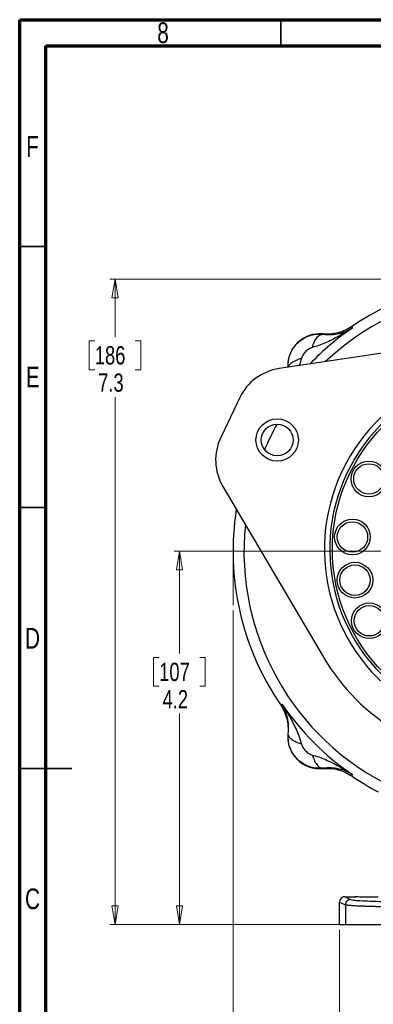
# Model space of a CAD drawing. Header units: inches. Extents: x 0.6 to 16.3, y 0.2 to 11.5.
# Tile 2 of 19: x 0.6 to 3.3, y 4.1 to 11.5. Entities that reach past the tile are written whole.
import ezdxf

# ---------------------------------------------------------------- set-up
doc = ezdxf.new("R2010")
doc.units = ezdxf.units.IN
doc.header["$MEASUREMENT"] = 0
doc.linetypes.add('CENTERX2', pattern=[0.8, 0.5, -0.1, 0.1, -0.1])
doc.styles.add('SLDTEXTSTYLE0', font='TXT', dxfattribs={"width": 0.75})
doc.dimstyles.new('SLDDIMSTYLE0', dxfattribs={"dimtxt": 0.137795, "dimasz": 0.14, "dimexe": 0, "dimexo": 0.0625, "dimgap": 0.034449, "dimtad": 0, "dimtih": 1, "dimtoh": 1, "dimdec": 1, "dimlfac": 1.5, "dimrnd": 1e-09, "dimzin": 12, "dimdsep": 46, "dimtxsty": 'SLDTEXTSTYLE0', "dimblk1": 'CLOSED', "dimblk2": 'CLOSED', "dimsah": 1, "dimcen": 0.09, "dimadec": 0, "dimazin": 3, "dimtfac": 1, "dimtdec": 1, "dimtofl": 0, "dimtmove": 0, "dimatfit": 3, "dimldrblk": 'CLOSED', "dimfxl": 0, "dimfrac": 2, "dimtolj": 1, "dimtzin": 12, "dimarcsym": 0})
doc.dimstyles.new('SLDDIMSTYLE1', dxfattribs={"dimtxt": 0.137795, "dimasz": 0.14, "dimexe": 0, "dimexo": 0.0625, "dimgap": 0.034449, "dimtad": 0, "dimdec": 1, "dimlfac": 1.5, "dimrnd": 1e-09, "dimzin": 12, "dimdsep": 46, "dimtxsty": 'SLDTEXTSTYLE0', "dimblk1": 'CLOSED', "dimblk2": 'CLOSED', "dimsah": 1, "dimcen": 0.09, "dimadec": 0, "dimazin": 3, "dimtfac": 1, "dimtdec": 1, "dimtofl": 0, "dimtmove": 0, "dimatfit": 3, "dimldrblk": 'CLOSED', "dimfxl": 0, "dimfrac": 2, "dimtolj": 1, "dimtzin": 12, "dimarcsym": 0})
doc.dimstyles.new('SLDDIMSTYLE3', dxfattribs={"dimtxt": 0.137795, "dimasz": 0.14, "dimexe": 0, "dimexo": 0.0625, "dimgap": 0.034449, "dimtad": 0, "dimtih": 1, "dimtoh": 1, "dimdec": 1, "dimlfac": 1.5, "dimrnd": 1e-09, "dimzin": 12, "dimdsep": 46, "dimtxsty": 'SLDTEXTSTYLE0', "dimblk1": 'CLOSED', "dimblk2": 'CLOSED', "dimsah": 1, "dimcen": 0.09, "dimadec": 0, "dimazin": 3, "dimtfac": 1, "dimtofl": 0, "dimtmove": 0, "dimatfit": 3, "dimldrblk": 'CLOSED', "dimfxl": 0, "dimfrac": 2, "dimtolj": 1, "dimtzin": 12, "dimarcsym": 0})

# ---------------------------------------------------------------- blocks, each defined once
blk = doc.blocks.new('_Closed')
at = {"color": 0, "linetype": 'ByBlock', "lineweight": -2}
for p, q in [((-1, 0.166667), (0, 0)), ((-1, 0.166667), (-1, -0.166667)), ((0, 0), (-1, -0.166667)), ((0, 0), (-1, 0))]:
    blk.add_line(p, q, dxfattribs=at)
blk = doc.blocks.new('_D')
at = {"color": 7, "linetype": 'Continuous', "lineweight": 0}
for p, q in [((3.8435, 9.5384), (1.2704, 9.5384)), ((1.3098, 9.5384), (1.3098, 9.1017)), ((1.1571, 9.0737), (1.1151, 9.0737)), ((1.1151, 9.0737), (1.1151, 8.8549)), ((1.4625, 9.0737), (1.5045, 9.0737)), ((1.5045, 9.0737), (1.5045, 8.8549)), ((1.1151, 8.8549), (1.1571, 8.8549)), ((1.5045, 8.8549), (1.4625, 8.8549)), ((1.3098, 4.6687), (1.3098, 8.6488)), ((3.0076, 4.6687), (1.2704, 4.6687))]:
    blk.add_line(p, q, dxfattribs=at)
at = {"color": 7, "linetype": 'Continuous', "lineweight": 18, "xscale": 0.14, "yscale": 0.14}
for p, rotation in [((1.3098, 9.5384), 90.0000000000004), ((1.3098, 4.6687), 270.0000000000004)]:
    blk.add_blockref('_Closed', p, dxfattribs=dict(at, rotation=rotation))
at = {"color": 7, "linetype": 'Continuous', "lineweight": 18, "char_height": 0.1378, "attachment_point": 1, "style": 'SLDTEXTSTYLE0'}
for s, insert in [('186', (1.1571, 9.0326)), ('7.3', (1.1825, 8.8264))]:
    blk.add_mtext(s, dxfattribs=dict(at, insert=insert))
blk = doc.blocks.new('_D_1')
at = {"color": 7, "linetype": 'Continuous', "lineweight": 0}
for p, q in [((2.1998, 7.039), (2.1998, 3.1911)), ((5.0865, 4.9101), (5.0865, 3.1911)), ((3.3243, 3.429), (3.2823, 3.429)), ((3.2823, 3.429), (3.2823, 3.2102)), ((3.6297, 3.429), (3.6717, 3.429)), ((3.6717, 3.429), (3.6717, 3.2102)), ((2.1998, 3.2305), (3.1615, 3.2305)), ((3.2823, 3.2102), (3.3243, 3.2102)), ((3.6717, 3.2102), (3.6297, 3.2102)), ((5.0865, 3.2305), (3.7926, 3.2305))]:
    blk.add_line(p, q, dxfattribs=at)
at = {"color": 7, "linetype": 'Continuous', "lineweight": 18, "xscale": 0.14, "yscale": 0.14, "rotation": 180.0000000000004}
blk.add_blockref('_Closed', (2.1998, 3.2305), dxfattribs=at)
at = {"color": 7, "linetype": 'Continuous', "lineweight": 18, "xscale": 0.14, "yscale": 0.14}
blk.add_blockref('_Closed', (5.0865, 3.2305), dxfattribs=at)
at = {"color": 7, "linetype": 'Continuous', "lineweight": 18, "char_height": 0.1378, "attachment_point": 1, "style": 'SLDTEXTSTYLE0'}
for s, insert in [('110', (3.3243, 3.3878)), ('4.3', (3.3497, 3.1817))]:
    blk.add_mtext(s, dxfattribs=dict(at, insert=insert))
blk = doc.blocks.new('_D_2')
at = {"color": 7, "linetype": 'Continuous', "lineweight": 0}
for p, q in [((5.0865, 4.9101), (5.0865, 3.8998)), ((3.0031, 4.6293), (3.0031, 3.8998)), ((3.7846, 4.1376), (3.7426, 4.1376)), ((3.7426, 4.1376), (3.7426, 3.9189)), ((3.9882, 4.1376), (4.0302, 4.1376)), ((4.0302, 4.1376), (4.0302, 3.9189)), ((3.0031, 3.9392), (3.6217, 3.9392)), ((5.0865, 3.9392), (4.151, 3.9392)), ((3.7426, 3.9189), (3.7846, 3.9189)), ((4.0302, 3.9189), (3.9882, 3.9189))]:
    blk.add_line(p, q, dxfattribs=at)
at = {"color": 7, "linetype": 'Continuous', "lineweight": 18, "xscale": 0.14, "yscale": 0.14, "rotation": 180.0000000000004}
blk.add_blockref('_Closed', (3.0031, 3.9392, -0.0958), dxfattribs=at)
at = {"color": 7, "linetype": 'Continuous', "lineweight": 18, "xscale": 0.14, "yscale": 0.14}
blk.add_blockref('_Closed', (5.0865, 3.9392, -0.0958), dxfattribs=at)
at = {"color": 7, "linetype": 'Continuous', "lineweight": 18, "char_height": 0.1378, "attachment_point": 1, "style": 'SLDTEXTSTYLE0'}
for s, insert in [('79', (3.7846, 4.0965)), ('3.1', (3.7591, 3.8903))]:
    blk.add_mtext(s, dxfattribs=dict(at, insert=insert))
blk = doc.blocks.new('_D_6')
at = {"color": 7, "linetype": 'Continuous', "lineweight": 0}
for p, q in [((3.7108, 7.4851), (1.756, 7.4851)), ((1.7954, 7.4851), (1.7954, 6.7126)), ((1.6427, 6.6846), (1.6007, 6.6846)), ((1.6007, 6.6846), (1.6007, 6.4659)), ((1.9481, 6.6846), (1.9901, 6.6846)), ((1.9901, 6.6846), (1.9901, 6.4659)), ((1.6007, 6.4659), (1.6427, 6.4659)), ((1.9901, 6.4659), (1.9481, 6.4659)), ((1.7954, 4.6687), (1.7954, 6.2597)), ((3.0076, 4.6687), (1.756, 4.6687))]:
    blk.add_line(p, q, dxfattribs=at)
at = {"color": 7, "linetype": 'Continuous', "lineweight": 18, "xscale": 0.14, "yscale": 0.14}
for p, rotation in [((1.7954, 7.4851, -0.0958), 90.0000000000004), ((1.7954, 4.6687, -0.0958), 270.0000000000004)]:
    blk.add_blockref('_Closed', p, dxfattribs=dict(at, rotation=rotation))
at = {"color": 7, "linetype": 'Continuous', "lineweight": 18, "char_height": 0.1378, "attachment_point": 1, "style": 'SLDTEXTSTYLE0'}
for s, insert in [('107', (1.6427, 6.6435)), ('4.2', (1.6681, 6.4374))]:
    blk.add_mtext(s, dxfattribs=dict(at, insert=insert))

msp = doc.modelspace()

# ---------------------------------------------------------------- linework, layer by layer
at = {"color": 7, "linetype": 'Continuous', "lineweight": 70}
for p, q in [((0.5906, 0.1969), (0.5906, 11.4961)), ((0.5906, 11.4961), (16.3386, 11.4961)), ((0.7874, 0.3937), (0.7874, 11.2992)), ((0.7874, 11.2992), (16.1417, 11.2992))]:
    msp.add_line(p, q, dxfattribs=at)
at = {"color": 7, "linetype": 'Continuous', "lineweight": 35}
for p, q in [((2.5591, 11.2992), (2.5591, 11.4961)), ((0.7874, 9.7835), (0.5906, 9.7835)), ((0.7874, 7.815), (0.5906, 7.815)), ((0.5906, 5.8465), (0.9843, 5.8465)), ((0.7874, 5.8465), (0.5906, 5.8465))]:
    msp.add_line(p, q, dxfattribs=at)
at = {"color": 7, "linetype": 'Continuous', "lineweight": 25}
for p, q in [((3.0956, 9.181), (3.0973, 9.1752)), ((3.0973, 9.1752), (3.0991, 9.1696)), ((4.0259, 9.0843), (2.5465, 8.8632)), ((2.8763, 9.1245), (2.8764, 9.1224)), ((2.2503, 8.644), (2.1068, 8.3431)), ((2.1228, 7.9749), (2.882, 6.6861)), ((2.5572, 6.3275), (2.563, 6.3293)), ((2.563, 6.3293), (2.5687, 6.331)), ((2.6137, 6.1083), (2.6158, 6.1084)), ((2.8764, 5.8478), (2.8763, 5.8457)), ((3.0991, 5.8006), (3.0973, 5.795)), ((3.0973, 5.795), (3.0956, 5.7892)), ((3.0031, 4.8384), (3.047, 4.8165)), ((3.0031, 4.6687), (3.0031, 4.8384)), ((3.0431, 4.8784), (3.087, 4.8565)), ((3.0431, 4.8784), (3.1175, 4.8784)), ((3.1175, 4.8784), (3.1262, 4.8772)), ((3.047, 4.8165), (3.047, 4.6687)), ((3.0031, 4.6687), (3.047, 4.6687)), ((3.047, 4.6687), (3.8792, 4.6687))]:
    msp.add_line(p, q, dxfattribs=at)
at = {"color": 7, "linetype": 'CENTERX2', "lineweight": 18}
msp.add_line((2.1998, 7.4851), (2.1998, 7.0784), dxfattribs=at)
at = {"color": 7, "linetype": 'Continuous', "lineweight": 25}
for centre, radius in [((4.2628, 7.4994), 1.314), ((2.5328, 8.3245), 0.16), ((2.5328, 8.3245), 0.12), ((3.2244, 8.0309), 0.1347), ((3.2244, 8.0309), 0.1147), ((3.1005, 7.5929), 0.1347), ((3.1005, 7.5929), 0.1147), ((3.1194, 7.267), 0.1347), ((3.1194, 7.267), 0.1147), ((3.2279, 6.9604), 0.1347), ((3.2279, 6.9604), 0.1147)]:
    msp.add_circle(centre, radius, dxfattribs=at)
for centre, radius, start, end in [((4.2531, 7.4851), 2.0533, 55.68388, 124.31612), ((2.8535, 8.8847), 0.2409, 84.58105, 182.75495), ((2.6046, 8.475), 0.3925, 98.50156, 154.5), ((4.2628, 7.4994), 1.374, 70.7429, 238.2571), ((4.2628, 7.4994), 1.334, 70.77963, 238.22037), ((2.4611, 8.1741), 0.3925, 154.5, 210.49844), ((4.2531, 7.4851), 2.0533, 171.11232, 214.31612), ((4.2628, 7.4994), 1.6025, 210.49844, 239.15026), ((4.2531, 7.4851), 2.0419, 214.41629, 235.58371), ((2.8535, 6.0855), 0.2409, 174.58105, 275.41895), ((4.2531, 7.4851), 2.0533, 235.68388, 242.13908)]:
    msp.add_arc(centre, radius, start, end, dxfattribs=at)
at = {"color": 8, "linetype": 'Continuous', "lineweight": 25}
for radius, start, end in [(1.9709, 0, 133.46086), (2.0419, 124.41629, 136.21722), (1.9709, 150.8695, 157.11017), (1.9709, 174.13003, 314.73007)]:
    msp.add_arc((4.2531, 7.4851), radius, start, end, dxfattribs=at)
at = {"color": 7, "linetype": 'Continuous', "lineweight": 25}
for points, knots in [([(3.0991, 9.1696), (3.0824, 9.1588), (3.0492, 9.1372), (2.999, 9.1079), (2.9485, 9.0808), (2.8982, 9.0572), (2.8481, 9.037), (2.8142, 9.0275), (2.7978, 9.0229)], [0, 0, 0, 0, 0.1785468, 0.3565957, 0.5214526, 0.692119, 0.8513649, 1, 1, 1, 1]), ([(3.0956, 9.181), (3.0791, 9.171), (3.0462, 9.1509), (2.9912, 9.1322), (2.9341, 9.122), (2.8956, 9.1237), (2.8763, 9.1245)], [0, 0, 0, 0, 0.250012, 0.500009, 0.750001, 1, 1, 1, 1]), ([(2.8764, 9.1224), (2.898, 9.121), (2.942, 9.118), (2.9991, 9.1274), (3.0523, 9.1436), (3.0834, 9.1609), (3.0991, 9.1696)], [0, 0, 0, 0, 0.2382258, 0.4864844, 0.7420433, 1, 1, 1, 1]), ([(2.7978, 9.0229), (2.8026, 9.0372), (2.8122, 9.0658), (2.8321, 9.0976), (2.8541, 9.1189), (2.869, 9.1212), (2.8764, 9.1224)], [0, 0, 0, 0, 0.250013, 0.500003, 0.750002, 1, 1, 1, 1]), ([(2.7978, 9.0229), (2.7893, 9.0197), (2.7706, 9.0128), (2.7461, 8.9921), (2.7255, 8.9677), (2.7186, 8.949), (2.7154, 8.9405)], [0, 0, 0, 0, 0.227226, 0.499832, 0.772732, 1, 1, 1, 1]), ([(2.5572, 6.3275), (2.5673, 6.3111), (2.5874, 6.2782), (2.6061, 6.2232), (2.6163, 6.1661), (2.6146, 6.1275), (2.6137, 6.1083)], [0, 0, 0, 0, 0.250012, 0.500009, 0.750001, 1, 1, 1, 1]), ([(2.6158, 6.1084), (2.6173, 6.1299), (2.6202, 6.174), (2.6108, 6.231), (2.5946, 6.2842), (2.5774, 6.3154), (2.5687, 6.331)], [0, 0, 0, 0, 0.238226, 0.486485, 0.742044, 1, 1, 1, 1]), ([(2.5687, 6.331), (2.5795, 6.3144), (2.6011, 6.2811), (2.6304, 6.231), (2.6574, 6.1804), (2.681, 6.1302), (2.7013, 6.0801), (2.7108, 6.0461), (2.7154, 6.0297)], [0, 0, 0, 0, 0.178546, 0.356596, 0.521452, 0.692119, 0.851365, 1, 1, 1, 1]), ([(2.8764, 5.8478), (2.8593, 5.8471), (2.8249, 5.8458), (2.7735, 5.8582), (2.7252, 5.8811), (2.6828, 5.9149), (2.6491, 5.9572), (2.6262, 6.0055), (2.6138, 6.0568), (2.6152, 6.0913), (2.6158, 6.1084)], [0, 0, 0, 0, 0.122343, 0.246394, 0.372302, 0.50024, 0.627878, 0.753626, 0.877623, 1, 1, 1, 1]), ([(2.7154, 6.0297), (2.7011, 6.0345), (2.6725, 6.0441), (2.6406, 6.064), (2.6194, 6.0861), (2.617, 6.1009), (2.6158, 6.1084)], [0, 0, 0, 0, 0.2500076, 0.5000119, 0.7500034, 1, 1, 1, 1]), ([(2.7154, 6.0297), (2.7186, 6.0212), (2.7255, 6.0025), (2.7461, 5.9781), (2.7706, 5.9575), (2.7893, 5.9505), (2.7978, 5.9474)], [0, 0, 0, 0, 0.22729, 0.499999, 0.772871, 1, 1, 1, 1]), ([(2.7978, 5.9474), (2.8142, 5.9428), (2.8481, 5.9333), (2.8982, 5.913), (2.9485, 5.8894), (2.9976, 5.8631), (3.0478, 5.8339), (3.081, 5.8123), (3.0991, 5.8006)], [0, 0, 0, 0, 0.148633, 0.307878, 0.478549, 0.643401, 0.80656, 1, 1, 1, 1]), ([(2.7978, 5.9474), (2.8032, 5.9314), (2.8141, 5.8995), (2.8355, 5.8684), (2.8568, 5.8505), (2.8699, 5.8487), (2.8764, 5.8478)], [0, 0, 0, 0, 0.279793, 0.559585, 0.779793, 1, 1, 1, 1]), ([(2.8763, 5.8457), (2.8956, 5.8465), (2.9341, 5.8483), (2.9912, 5.838), (3.0462, 5.8194), (3.0791, 5.7992), (3.0956, 5.7892)], [0, 0, 0, 0, 0.249999, 0.499991, 0.749987, 1, 1, 1, 1]), ([(3.0991, 5.8006), (3.0834, 5.8093), (3.0523, 5.8266), (2.9991, 5.8428), (2.942, 5.8522), (2.898, 5.8492), (2.8764, 5.8478)], [0, 0, 0, 0, 0.257956, 0.513514, 0.761774, 1, 1, 1, 1]), ([(3.0431, 4.8784), (3.0403, 4.8782), (3.0348, 4.8779), (3.0248, 4.8745), (3.014, 4.8672), (3.005, 4.8541), (3.0038, 4.8437), (3.0031, 4.8384)], [0, 0, 0, 0, 0.136271, 0.265338, 0.500864, 0.74927, 1, 1, 1, 1]), ([(3.087, 4.8565), (3.0923, 4.8552), (3.1031, 4.8526), (3.1547, 4.8488), (3.2304, 4.8454), (3.3298, 4.8424), (3.4489, 4.84), (3.5834, 4.8382), (3.7286, 4.837), (3.829, 4.8369), (3.8792, 4.8368)], [0, 0, 0, 0, 0.125027, 0.250039, 0.375052, 0.500053, 0.625051, 0.750036, 0.87502, 1, 1, 1, 1]), ([(3.2954, 4.875), (3.2814, 4.8749), (3.2507, 4.8747), (3.2095, 4.875), (3.178, 4.8754), (3.1521, 4.8759), (3.1323, 4.8767), (3.1197, 4.8775), (3.1183, 4.8781), (3.1175, 4.8784)], [0, 0, 0, 0, 0.168571, 0.370181, 0.475718, 0.584104, 0.758604, 0.871027, 1, 1, 1, 1]), ([(3.8792, 4.7968), (3.8455, 4.7968), (3.7776, 4.7969), (3.6764, 4.7974), (3.5851, 4.7981), (3.5043, 4.799), (3.4341, 4.8), (3.3671, 4.8012), (3.3132, 4.8023), (3.2705, 4.8034), (3.2371, 4.8043), (3.2052, 4.8054), (3.1751, 4.8065), (3.1471, 4.8076), (3.1172, 4.8091), (3.0865, 4.811), (3.0581, 4.8136), (3.0509, 4.8155), (3.047, 4.8165)], [0, 0, 0, 0, 0.079759, 0.160938, 0.243536, 0.306435, 0.370134, 0.434633, 0.499932, 0.538502, 0.578317, 0.619376, 0.66168, 0.705228, 0.750021, 0.819044, 0.902374, 1, 1, 1, 1])]:
    msp.add_open_spline(points, degree=3, knots=knots, dxfattribs=at)
at = {"color": 8, "linetype": 'Continuous', "lineweight": 25}
for points, knots in [([(2.6159, 8.8736), (2.6155, 8.8868), (2.6145, 8.9173), (2.6263, 8.9648), (2.6491, 9.0131), (2.6829, 9.0554), (2.7253, 9.0892), (2.7735, 9.1121), (2.8249, 9.1244), (2.8593, 9.1231), (2.8764, 9.1224)], [0, 0, 0, 0, 0.097035, 0.224654, 0.354168, 0.485719, 0.617123, 0.74654, 0.874115, 1, 1, 1, 1]), ([(2.7154, 8.9405), (2.6994, 8.935), (2.6675, 8.9242), (2.6368, 8.9027), (2.6211, 8.8855), (2.6194, 8.8765), (2.6189, 8.874)], [0, 0, 0, 0, 0.3242303, 0.6484453, 0.9036272, 1, 1, 1, 1]), ([(2.7154, 8.9405), (2.7111, 8.924), (2.7063, 8.9054), (2.6993, 8.8879), (2.6985, 8.8859)], [0, 0, 0, 0, 0.889948, 1, 1, 1, 1])]:
    msp.add_open_spline(points, degree=3, knots=knots, dxfattribs=at)
at = {"color": 7, "linetype": 'Continuous', "lineweight": 25}
msp.add_open_spline([(3.087, 4.8565), (3.0817, 4.8559), (3.0713, 4.8547), (3.0581, 4.8454), (3.0488, 4.8322), (3.0476, 4.8217), (3.047, 4.8165)], degree=3, dxfattribs=at)

# ---------------------------------------------------------------- texts
at = {"color": 7, "linetype": 'Continuous', "lineweight": 0, "char_height": 0.1562, "attachment_point": 2, "style": 'SLDTEXTSTYLE0'}
for s, insert in [('8', (1.6717, 11.476)), ('F', (0.6873, 10.6174)), ('E', (0.6893, 8.8775)), ('D', (0.6871, 6.9067)), ('C', (0.6873, 4.9405))]:
    msp.add_mtext(s, dxfattribs=dict(at, insert=insert))

# ---------------------------------------------------------------- dimensions: what is measured, and where the dimension line sits
at = {"color": 7, "linetype": 'Continuous', "lineweight": 18}
for base, p1, dimstyle, picture, middle in [((1.3098, 4.6687), (3.8828, 9.5384), 'SLDDIMSTYLE0', '_D', (1.3098, 8.8752)), ((1.7954, 4.6687), (3.7502, 7.4851), 'SLDDIMSTYLE3', '_D_6', (1.7954, 6.4862))]:
    dim = msp.add_linear_dim(base=base, p1=p1, p2=(3.047, 4.6687), angle=90, dimstyle=dimstyle, dxfattribs=at)
    dim.commit()
    dim.dimension.update_dxf_attribs({"geometry": picture, "text_midpoint": middle, "dimtype": 160})
for base, p1, picture, middle in [((5.0865, 3.2305), (2.1998, 7.0784), '_D_1', (3.477, 3.2305)), ((5.0865, 3.9392), (3.0031, 4.6687), '_D_2', (3.8864, 3.9392))]:
    dim = msp.add_linear_dim(base=base, p1=p1, p2=(5.0865, 4.9494), dimstyle='SLDDIMSTYLE1', dxfattribs=at)
    dim.commit()
    dim.dimension.update_dxf_attribs({"geometry": picture, "text_midpoint": middle, "dimtype": 160})

doc.saveas('drawing.dxf')
